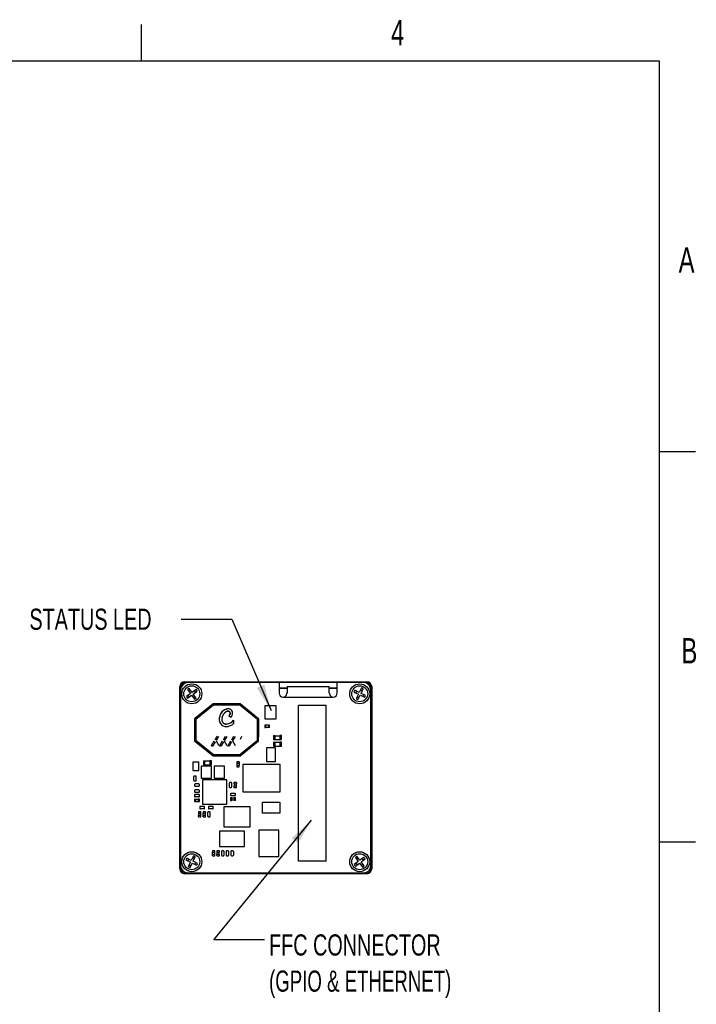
# Paper-space layout 'Layout1' of a CAD drawing. Extents: x 5 to 274, y 4 to 211.
# Tile 8 of 8: x 189 to 274, y 88 to 211. Entities that reach past the tile are written whole.
import ezdxf
from ezdxf.enums import TextEntityAlignment as Align

# ---------------------------------------------------------------- set-up
doc = ezdxf.new("R2010")
doc.units = 0
doc.layers.get('0').update_dxf_attribs({"linetype": 'CONTINUOUS'})
doc.layers.add('DIMENSIONS', color=8, linetype='CONTINUOUS')
doc.layers.add('FORMAT', color=7, linetype='CONTINUOUS')

# ---------------------------------------------------------------- blocks, each defined once
blk = doc.blocks.new('SW_NOTE_0_20')
at = {"layer": 'DIMENSIONS', "color": 0, "flags": 128}
blk.add_lwpolyline([(-11.24, 11.42), (-4.89, 11.42), (0, 0)], dxfattribs=at)
at = {"layer": 'DIMENSIONS', "color": 0}
blk.add_solid([(0, 0), (-0.83, 3.24), (-1.77, 2.84)], dxfattribs=at)
at = {"layer": 'DIMENSIONS', "color": 0, "width": 0.7}
blk.add_text('STATUS LED', height=2.646, dxfattribs=at).set_placement((-30.22, 9.31), align=Align.BOTTOM_LEFT)
blk = doc.blocks.new('SW_NOTE_0_21')
at = {"layer": 'DIMENSIONS', "color": 0, "flags": 128}
blk.add_lwpolyline([(-5.87, -14.98), (-12.22, -14.98), (0, 0)], dxfattribs=at)
at = {"layer": 'DIMENSIONS', "color": 0}
blk.add_solid([(0, 0), (-2.48, -2.24), (-1.69, -2.88)], dxfattribs=at)
for s, width, p in [('FFC CONNECTOR', 0.7, (-5.31, -17.73)), ('(GPIO & ETHERNET)', 0.658824, (-5.31, -22.25))]:
    blk.add_text(s, height=2.6458, dxfattribs=dict(at, width=width)).set_placement(p, align=Align.BOTTOM_LEFT)

psp = doc.layouts.get("Layout1")

# ---------------------------------------------------------------- linework, layer by layer
at = {"color": 7, "linetype": 'CONTINUOUS'}
for p, q in [((209.241, 104.613), (209.241, 127.413)), ((209.341, 127.413), (209.341, 127.013)), ((209.341, 127.013), (209.341, 105.013)), ((209.841, 128.013), (213.741, 128.013)), ((210.241, 127.913), (209.841, 127.913)), ((210.399, 127.192), (210.197, 127.045)), ((210.197, 127.045), (210.566, 126.54)), ((221.666, 127.913), (210.241, 127.913)), ((210.547, 126.991), (210.345, 126.843)), ((210.768, 126.688), (210.399, 127.192)), ((211.272, 127.057), (210.768, 126.688)), ((211.218, 126.707), (211.071, 126.909)), ((211.42, 126.855), (211.272, 127.057)), ((213.741, 127.913), (213.741, 128.013)), ((213.741, 128.013), (213.841, 127.913)), ((213.741, 128.013), (229.941, 128.013)), ((228.923, 127.913), (221.666, 127.913)), ((221.666, 127.913), (221.666, 126.613)), ((221.666, 127.281), (222.663, 127.281)), ((222.663, 127.18), (221.666, 127.18)), ((222.663, 127.41), (222.663, 126.64)), ((222.663, 127.41), (227.923, 127.41)), ((227.923, 126.64), (227.923, 127.41)), ((227.923, 127.281), (228.923, 127.281)), ((228.923, 127.18), (227.923, 127.18)), ((228.923, 126.613), (228.923, 127.913)), ((232.241, 127.913), (228.923, 127.913)), ((229.841, 127.913), (229.941, 128.013)), ((229.941, 128.013), (229.941, 127.913)), ((229.941, 128.013), (232.641, 128.013)), ((231.12, 126.952), (231.011, 126.727)), ((231.682, 126.68), (231.12, 126.952)), ((231.954, 127.243), (231.682, 126.68)), ((232.071, 126.909), (231.845, 127.018)), ((231.908, 126.571), (232.179, 127.134)), ((232.179, 127.134), (231.954, 127.243)), ((232.641, 127.913), (232.241, 127.913)), ((233.141, 127.013), (233.141, 127.413)), ((233.141, 105.013), (233.141, 127.013)), ((233.241, 127.413), (233.241, 104.613)), ((210.566, 126.54), (210.061, 126.172)), ((210.061, 126.172), (210.209, 125.97)), ((210.209, 125.97), (210.714, 126.339)), ((210.263, 126.319), (210.411, 126.117)), ((210.714, 126.339), (211.082, 125.834)), ((210.915, 126.486), (211.42, 126.855)), ((211.284, 125.981), (210.915, 126.486)), ((210.935, 126.036), (211.137, 126.183)), ((211.082, 125.834), (211.284, 125.981)), ((222.166, 126.113), (222.163, 126.113)), ((222.166, 126.113), (228.423, 126.113)), ((231.011, 126.727), (231.574, 126.455)), ((231.345, 126.843), (231.236, 126.618)), ((231.574, 126.455), (231.302, 125.892)), ((231.302, 125.892), (231.527, 125.783)), ((231.411, 126.117), (231.636, 126.009)), ((231.527, 125.783), (231.799, 126.346)), ((231.799, 126.346), (232.362, 126.075)), ((232.47, 126.3), (231.908, 126.571)), ((232.137, 126.183), (232.245, 126.408)), ((232.362, 126.075), (232.47, 126.3)), ((213.395, 125.253), (211.091, 123.387)), ((213.448, 125.103), (211.241, 123.315)), ((216.786, 125.253), (213.395, 125.253)), ((216.733, 125.103), (213.448, 125.103)), ((218.941, 123.315), (216.733, 125.103)), ((219.091, 123.387), (216.786, 125.253)), ((216.786, 125.253), (216.786, 125.253)), ((216.786, 125.253), (219.091, 123.387)), ((221.291, 125.001), (219.891, 125.001)), ((219.891, 125.001), (219.891, 123.4)), ((221.291, 123.4), (221.291, 125.001)), ((227.566, 125.063), (224.066, 125.063)), ((224.066, 105.563), (224.066, 125.063)), ((227.566, 105.563), (227.566, 125.063)), ((211.091, 123.387), (211.091, 120.64)), ((211.241, 123.315), (211.241, 120.711)), ((215.616, 123.565), (215.369, 123.756)), ((215.972, 123.2), (215.972, 122.798)), ((218.941, 120.711), (218.941, 123.315)), ((219.091, 120.64), (219.091, 123.387)), ((219.091, 123.387), (219.091, 123.387)), ((219.091, 123.387), (219.091, 122.898)), ((219.891, 123.4), (221.291, 123.4)), ((215.091, 122.714), (214.94, 122.734)), ((215.114, 122.417), (215.288, 122.442)), ((219.091, 122.898), (219.091, 122.898)), ((219.091, 122.898), (219.091, 121.128)), ((219.866, 122.578), (219.866, 122.298)), ((219.866, 122.578), (219.876, 122.578)), ((219.866, 122.298), (219.876, 122.298)), ((220.016, 122.588), (219.876, 122.588)), ((219.876, 122.288), (220.016, 122.288)), ((220.016, 122.578), (220.016, 122.588)), ((220.016, 122.298), (220.016, 122.578)), ((220.316, 122.578), (220.016, 122.578)), ((220.016, 122.288), (220.016, 122.298)), ((220.316, 122.298), (220.016, 122.298)), ((220.316, 122.588), (220.316, 122.578)), ((220.456, 122.588), (220.316, 122.588)), ((220.316, 122.578), (220.316, 122.298)), ((220.316, 122.298), (220.316, 122.288)), ((220.456, 122.288), (220.316, 122.288)), ((220.466, 122.578), (220.456, 122.578)), ((220.466, 122.298), (220.456, 122.298)), ((220.466, 122.298), (220.466, 122.578)), ((211.241, 120.711), (213.448, 118.923)), ((213.668, 120.737), (213.936, 121.201)), ((214.099, 121.165), (213.773, 120.619)), ((214.698, 120.737), (214.965, 121.201)), ((215.128, 121.165), (214.802, 120.619)), ((215.727, 120.737), (215.995, 121.201)), ((216.157, 121.165), (215.832, 120.619)), ((216.733, 118.923), (218.941, 120.711)), ((216.839, 120.839), (217.013, 121.197)), ((219.091, 121.128), (219.091, 121.128)), ((219.091, 120.64), (219.091, 121.128)), ((220.966, 121.278), (220.966, 120.798)), ((220.966, 121.278), (220.976, 121.278)), ((220.966, 120.798), (220.976, 120.798)), ((220.976, 121.288), (221.166, 121.288)), ((220.976, 120.788), (221.166, 120.788)), ((221.166, 121.278), (221.166, 121.288)), ((221.166, 120.798), (221.166, 121.278)), ((221.166, 121.278), (221.766, 121.278)), ((221.166, 120.788), (221.166, 120.798)), ((221.166, 120.798), (221.766, 120.798)), ((221.766, 121.288), (221.766, 121.278)), ((221.956, 121.288), (221.766, 121.288)), ((221.766, 121.278), (221.766, 120.798)), ((221.766, 120.798), (221.766, 120.788)), ((221.766, 120.788), (221.956, 120.788)), ((221.966, 121.278), (221.956, 121.278)), ((221.966, 120.798), (221.956, 120.798)), ((221.966, 120.798), (221.966, 121.278)), ((211.091, 120.64), (213.395, 118.773)), ((213.211, 120.046), (213.553, 120.615)), ((213.659, 120.503), (213.377, 120.01)), ((213.773, 120.619), (214.112, 120.046)), ((214.24, 120.046), (214.582, 120.615)), ((214.689, 120.503), (214.407, 120.01)), ((214.802, 120.619), (215.142, 120.046)), ((215.27, 120.046), (215.612, 120.615)), ((215.718, 120.503), (215.436, 120.01)), ((215.832, 120.619), (216.171, 120.046)), ((216.786, 118.773), (219.091, 120.64)), ((219.091, 120.64), (216.786, 118.773)), ((219.091, 120.64), (219.091, 120.64)), ((220.091, 119.738), (220.091, 118.038)), ((221.191, 119.738), (220.091, 119.738)), ((220.966, 120.453), (220.966, 119.973)), ((220.966, 120.453), (220.976, 120.453)), ((220.966, 119.973), (220.976, 119.973)), ((220.976, 120.463), (221.166, 120.463)), ((220.976, 119.963), (221.166, 119.963)), ((221.166, 120.453), (221.166, 120.463)), ((221.166, 119.973), (221.166, 120.453)), ((221.166, 120.453), (221.766, 120.453)), ((221.166, 119.963), (221.166, 119.973)), ((221.166, 119.973), (221.766, 119.973)), ((221.191, 118.038), (221.191, 119.738)), ((221.766, 120.463), (221.766, 120.453)), ((221.956, 120.463), (221.766, 120.463)), ((221.766, 120.453), (221.766, 119.973)), ((221.766, 119.973), (221.766, 119.963)), ((221.766, 119.963), (221.956, 119.963)), ((221.966, 120.453), (221.956, 120.453)), ((221.966, 119.973), (221.956, 119.973)), ((221.966, 119.973), (221.966, 120.453)), ((213.395, 118.773), (216.786, 118.773)), ((213.448, 118.923), (216.733, 118.923)), ((216.786, 118.773), (216.786, 118.773)), ((210.928, 116.926), (210.928, 118.001)), ((210.928, 118.001), (211.603, 118.001)), ((211.603, 116.926), (211.603, 118.001)), ((213.216, 117.463), (211.916, 117.463)), ((211.916, 117.463), (211.916, 115.963)), ((212.191, 118.128), (212.191, 117.648)), ((212.191, 118.128), (212.201, 118.128)), ((212.191, 117.648), (212.201, 117.648)), ((212.201, 118.138), (212.391, 118.138)), ((212.201, 117.638), (212.391, 117.638)), ((212.391, 118.128), (212.391, 118.138)), ((212.391, 117.648), (212.391, 118.128)), ((212.391, 118.128), (212.991, 118.128)), ((212.391, 117.638), (212.391, 117.648)), ((212.391, 117.648), (212.991, 117.648)), ((212.991, 118.138), (212.991, 118.128)), ((213.181, 118.138), (212.991, 118.138)), ((212.991, 118.128), (212.991, 117.648)), ((212.991, 117.648), (212.991, 117.638)), ((212.991, 117.638), (213.181, 117.638)), ((213.191, 118.128), (213.181, 118.128)), ((213.191, 117.648), (213.181, 117.648)), ((213.191, 117.648), (213.191, 118.128)), ((213.216, 115.963), (213.216, 117.463)), ((213.541, 117.463), (213.541, 115.963)), ((214.841, 117.463), (213.541, 117.463)), ((214.841, 115.963), (214.841, 117.463)), ((216.366, 117.975), (216.366, 117.835)), ((216.366, 117.835), (216.376, 117.835)), ((216.366, 117.535), (216.366, 117.395)), ((216.376, 117.535), (216.366, 117.535)), ((216.656, 117.985), (216.376, 117.985)), ((216.376, 117.985), (216.376, 117.975)), ((216.376, 117.835), (216.656, 117.835)), ((216.376, 117.835), (216.376, 117.535)), ((216.656, 117.535), (216.376, 117.535)), ((216.376, 117.385), (216.376, 117.395)), ((216.376, 117.385), (216.656, 117.385)), ((216.656, 117.985), (216.656, 117.975)), ((216.656, 117.835), (216.666, 117.835)), ((216.656, 117.835), (216.656, 117.535)), ((216.666, 117.535), (216.656, 117.535)), ((216.656, 117.385), (216.656, 117.395)), ((216.666, 117.975), (216.666, 117.835)), ((216.666, 117.395), (216.666, 117.535)), ((217.106, 117.668), (217.106, 114.268)), ((221.806, 117.668), (217.106, 117.668)), ((220.091, 118.038), (221.191, 118.038)), ((221.806, 114.268), (221.806, 117.668)), ((210.928, 116.926), (211.603, 116.926)), ((210.991, 115.663), (210.991, 116.163)), ((211.241, 116.213), (211.041, 116.213)), ((211.291, 115.663), (211.291, 116.163)), ((211.916, 115.963), (213.216, 115.963)), ((213.541, 115.963), (214.841, 115.963)), ((211.041, 115.613), (211.241, 115.613)), ((211.091, 115.188), (211.091, 114.988)), ((211.641, 115.238), (211.141, 115.238)), ((211.641, 114.938), (211.141, 114.938)), ((211.691, 114.988), (211.691, 115.188)), ((212.091, 115.748), (212.091, 112.698)), ((215.141, 115.748), (212.091, 115.748)), ((215.141, 112.698), (215.141, 115.748)), ((215.441, 114.853), (215.441, 115.353)), ((215.691, 115.403), (215.491, 115.403)), ((215.491, 114.803), (215.691, 114.803)), ((215.741, 114.853), (215.741, 115.353)), ((216.016, 115.393), (216.016, 115.253)), ((216.016, 115.253), (216.026, 115.253)), ((216.016, 114.953), (216.016, 114.813)), ((216.026, 114.953), (216.016, 114.953)), ((216.306, 115.403), (216.026, 115.403)), ((216.026, 115.403), (216.026, 115.393)), ((216.026, 115.253), (216.306, 115.253)), ((216.026, 115.253), (216.026, 114.953)), ((216.306, 114.953), (216.026, 114.953)), ((216.026, 114.803), (216.026, 114.813)), ((216.026, 114.803), (216.306, 114.803)), ((216.306, 115.403), (216.306, 115.393)), ((216.306, 115.253), (216.316, 115.253)), ((216.306, 115.253), (216.306, 114.953)), ((216.316, 114.953), (216.306, 114.953)), ((216.306, 114.803), (216.306, 114.813)), ((216.316, 115.393), (216.316, 115.253)), ((216.316, 114.813), (216.316, 114.953)), ((211.091, 114.438), (211.091, 114.238)), ((211.091, 113.863), (211.091, 113.663)), ((211.091, 113.328), (211.091, 113.048)), ((211.091, 113.328), (211.101, 113.328)), ((211.101, 113.338), (211.241, 113.338)), ((211.641, 114.488), (211.141, 114.488)), ((211.641, 114.188), (211.141, 114.188)), ((211.641, 113.913), (211.141, 113.913)), ((211.641, 113.613), (211.141, 113.613)), ((211.241, 113.328), (211.241, 113.338)), ((211.241, 113.048), (211.241, 113.328)), ((211.241, 113.328), (211.541, 113.328)), ((211.541, 113.338), (211.541, 113.328)), ((211.681, 113.338), (211.541, 113.338)), ((211.541, 113.328), (211.541, 113.048)), ((211.691, 113.328), (211.681, 113.328)), ((211.691, 114.238), (211.691, 114.438)), ((211.691, 113.663), (211.691, 113.863)), ((211.691, 113.048), (211.691, 113.328)), ((215.591, 114.013), (215.591, 113.813)), ((215.591, 113.478), (215.591, 113.198)), ((215.591, 113.478), (215.601, 113.478)), ((215.741, 113.488), (215.601, 113.488)), ((216.141, 114.063), (215.641, 114.063)), ((216.141, 113.763), (215.641, 113.763)), ((215.741, 113.478), (215.741, 113.488)), ((215.741, 113.198), (215.741, 113.478)), ((216.041, 113.478), (215.741, 113.478)), ((216.041, 113.488), (216.041, 113.478)), ((216.181, 113.488), (216.041, 113.488)), ((216.041, 113.478), (216.041, 113.198)), ((216.191, 113.478), (216.181, 113.478)), ((216.191, 113.813), (216.191, 114.013)), ((216.191, 113.198), (216.191, 113.478)), ((217.106, 114.268), (221.806, 114.268)), ((211.091, 113.048), (211.101, 113.048)), ((211.101, 113.038), (211.241, 113.038)), ((211.241, 113.038), (211.241, 113.048)), ((211.241, 113.048), (211.541, 113.048)), ((211.541, 113.048), (211.541, 113.038)), ((211.541, 113.038), (211.681, 113.038)), ((211.691, 113.048), (211.681, 113.048)), ((211.741, 112.363), (211.741, 112.163)), ((212.291, 112.413), (211.791, 112.413)), ((212.291, 112.113), (211.791, 112.113)), ((212.091, 112.698), (215.141, 112.698)), ((212.341, 112.163), (212.341, 112.363)), ((212.816, 112.363), (212.816, 112.163)), ((213.366, 112.413), (212.866, 112.413)), ((213.366, 112.113), (212.866, 112.113)), ((213.416, 112.163), (213.416, 112.363)), ((214.751, 112.363), (214.751, 109.863)), ((218.031, 112.363), (214.751, 112.363)), ((215.591, 113.198), (215.601, 113.198)), ((215.601, 113.188), (215.741, 113.188)), ((215.741, 113.188), (215.741, 113.198)), ((216.041, 113.198), (215.741, 113.198)), ((216.041, 113.198), (216.041, 113.188)), ((216.181, 113.188), (216.041, 113.188)), ((216.191, 113.198), (216.181, 113.198)), ((218.031, 109.863), (218.031, 112.363)), ((219.566, 111.563), (219.566, 112.963)), ((219.566, 112.963), (221.766, 112.963)), ((221.766, 112.963), (221.766, 111.563)), ((211.591, 111.728), (211.591, 111.588)), ((211.591, 111.588), (211.601, 111.588)), ((211.591, 111.148), (211.591, 111.288)), ((211.601, 111.288), (211.591, 111.288)), ((211.601, 111.738), (211.601, 111.728)), ((211.881, 111.738), (211.601, 111.738)), ((211.601, 111.588), (211.881, 111.588)), ((211.601, 111.288), (211.601, 111.588)), ((211.881, 111.288), (211.601, 111.288)), ((211.601, 111.138), (211.601, 111.148)), ((211.601, 111.138), (211.881, 111.138)), ((211.881, 111.738), (211.881, 111.728)), ((211.881, 111.588), (211.891, 111.588)), ((211.881, 111.288), (211.881, 111.588)), ((211.891, 111.288), (211.881, 111.288)), ((211.881, 111.138), (211.881, 111.148)), ((211.891, 111.588), (211.891, 111.728)), ((211.891, 111.148), (211.891, 111.288)), ((212.166, 111.728), (212.166, 111.588)), ((212.166, 111.588), (212.176, 111.588)), ((212.166, 111.148), (212.166, 111.288)), ((212.176, 111.288), (212.166, 111.288)), ((212.176, 111.738), (212.176, 111.728)), ((212.456, 111.738), (212.176, 111.738)), ((212.176, 111.588), (212.456, 111.588)), ((212.176, 111.288), (212.176, 111.588)), ((212.456, 111.288), (212.176, 111.288)), ((212.176, 111.138), (212.176, 111.148)), ((212.176, 111.138), (212.456, 111.138)), ((212.456, 111.738), (212.456, 111.728)), ((212.456, 111.588), (212.466, 111.588)), ((212.456, 111.288), (212.456, 111.588)), ((212.466, 111.288), (212.456, 111.288)), ((212.456, 111.138), (212.456, 111.148)), ((212.466, 111.588), (212.466, 111.728)), ((212.466, 111.148), (212.466, 111.288)), ((212.741, 111.188), (212.741, 111.688)), ((212.991, 111.738), (212.791, 111.738)), ((212.791, 111.138), (212.991, 111.138)), ((213.041, 111.188), (213.041, 111.688)), ((221.766, 111.563), (219.566, 111.563)), ((214.751, 109.863), (218.031, 109.863)), ((214.216, 109.313), (214.216, 107.413)), ((217.316, 109.313), (214.216, 109.313)), ((217.316, 107.413), (217.316, 109.313)), ((219.116, 109.449), (219.116, 106.169)), ((221.616, 109.449), (219.116, 109.449)), ((221.616, 106.169), (221.616, 109.449)), ((214.216, 107.413), (217.316, 107.413)), ((210.12, 105.952), (210.011, 105.727)), ((210.682, 105.68), (210.12, 105.952)), ((210.954, 106.243), (210.682, 105.68)), ((211.071, 105.909), (210.845, 106.018)), ((210.908, 105.571), (211.179, 106.134)), ((211.179, 106.134), (210.954, 106.243)), ((213.316, 106.853), (213.316, 106.713)), ((213.316, 106.713), (213.326, 106.713)), ((213.316, 106.273), (213.316, 106.413)), ((213.326, 106.413), (213.316, 106.413)), ((213.326, 106.863), (213.326, 106.853)), ((213.606, 106.863), (213.326, 106.863)), ((213.326, 106.713), (213.606, 106.713)), ((213.326, 106.413), (213.326, 106.713)), ((213.606, 106.413), (213.326, 106.413)), ((213.326, 106.263), (213.326, 106.273)), ((213.326, 106.263), (213.606, 106.263)), ((213.606, 106.863), (213.606, 106.853)), ((213.606, 106.713), (213.616, 106.713)), ((213.606, 106.413), (213.606, 106.713)), ((213.616, 106.413), (213.606, 106.413)), ((213.606, 106.263), (213.606, 106.273)), ((213.616, 106.713), (213.616, 106.853)), ((213.616, 106.273), (213.616, 106.413)), ((213.891, 106.853), (213.891, 106.713)), ((213.891, 106.713), (213.901, 106.713)), ((213.891, 106.273), (213.891, 106.413)), ((213.901, 106.413), (213.891, 106.413)), ((213.901, 106.863), (213.901, 106.853)), ((214.181, 106.863), (213.901, 106.863)), ((213.901, 106.713), (214.181, 106.713)), ((213.901, 106.413), (213.901, 106.713)), ((214.181, 106.413), (213.901, 106.413)), ((213.901, 106.263), (213.901, 106.273)), ((213.901, 106.263), (214.181, 106.263)), ((214.181, 106.863), (214.181, 106.853)), ((214.181, 106.713), (214.191, 106.713)), ((214.181, 106.413), (214.181, 106.713)), ((214.191, 106.413), (214.181, 106.413)), ((214.181, 106.263), (214.181, 106.273)), ((214.191, 106.713), (214.191, 106.853)), ((214.191, 106.273), (214.191, 106.413)), ((214.466, 106.813), (214.466, 106.313)), ((214.716, 106.863), (214.516, 106.863)), ((214.516, 106.263), (214.716, 106.263)), ((214.766, 106.813), (214.766, 106.313)), ((215.041, 106.813), (215.041, 106.313)), ((215.291, 106.863), (215.091, 106.863)), ((215.091, 106.263), (215.291, 106.263)), ((215.341, 106.813), (215.341, 106.313)), ((215.641, 106.813), (215.641, 106.313)), ((215.891, 106.863), (215.691, 106.863)), ((215.691, 106.263), (215.891, 106.263)), ((215.941, 106.813), (215.941, 106.313)), ((219.116, 106.169), (221.616, 106.169)), ((231.399, 106.192), (231.197, 106.045)), ((231.197, 106.045), (231.566, 105.54)), ((231.547, 105.991), (231.345, 105.843)), ((231.768, 105.688), (231.399, 106.192)), ((232.272, 106.057), (231.768, 105.688)), ((232.42, 105.855), (232.272, 106.057)), ((209.341, 105.013), (209.341, 104.613)), ((210.011, 105.727), (210.574, 105.455)), ((210.345, 105.843), (210.236, 105.618)), ((210.574, 105.455), (210.302, 104.892)), ((210.302, 104.892), (210.527, 104.783)), ((210.411, 105.117), (210.636, 105.009)), ((210.527, 104.783), (210.799, 105.346)), ((210.799, 105.346), (211.362, 105.075)), ((211.47, 105.3), (210.908, 105.571)), ((211.137, 105.183), (211.245, 105.408)), ((211.362, 105.075), (211.47, 105.3)), ((227.566, 105.563), (224.066, 105.563)), ((231.566, 105.54), (231.061, 105.172)), ((231.061, 105.172), (231.209, 104.97)), ((231.209, 104.97), (231.714, 105.339)), ((231.263, 105.319), (231.411, 105.117)), ((231.714, 105.339), (232.082, 104.834)), ((231.915, 105.486), (232.42, 105.855)), ((232.284, 104.981), (231.915, 105.486)), ((231.935, 105.036), (232.137, 105.183)), ((232.218, 105.707), (232.071, 105.909)), ((232.082, 104.834), (232.284, 104.981)), ((233.141, 104.613), (233.141, 105.013)), ((209.841, 104.113), (210.241, 104.113)), ((232.641, 104.013), (209.841, 104.013)), ((210.241, 104.113), (232.241, 104.113)), ((232.241, 104.113), (232.641, 104.113))]:
    psp.add_line(p, q, dxfattribs=at)
at = {"color": 7, "linetype": 'CONTINUOUS', "flags": 128}
for points in [[(214.57, 123.706), (214.569, 123.704), (214.566, 123.697), (214.555, 123.667), (214.544, 123.637), (214.539, 123.622), (214.53, 123.591), (214.526, 123.576), (214.518, 123.545), (214.515, 123.529), (214.511, 123.513), (214.505, 123.482), (214.503, 123.466), (214.501, 123.45), (214.497, 123.418), (214.495, 123.402), (214.494, 123.387), (214.493, 123.371), (214.492, 123.339), (214.492, 123.323), (214.493, 123.307), (214.494, 123.275), (214.495, 123.259), (214.497, 123.243), (214.499, 123.227), (214.501, 123.211), (214.506, 123.179), (214.509, 123.164), (214.513, 123.148), (214.517, 123.133), (214.521, 123.117), (214.531, 123.087), (214.537, 123.072), (214.543, 123.057), (214.549, 123.042), (214.555, 123.028), (214.562, 123.013), (214.57, 122.999), (214.586, 122.971), (214.595, 122.958), (214.604, 122.945), (214.613, 122.932), (214.623, 122.919), (214.633, 122.907), (214.644, 122.895), (214.655, 122.883), (214.678, 122.861), (214.69, 122.85), (214.702, 122.84), (214.715, 122.83), (214.728, 122.821), (214.741, 122.812), (214.768, 122.795), (214.782, 122.787), (214.796, 122.78), (214.811, 122.773), (214.825, 122.766), (214.855, 122.755), (214.87, 122.749), (214.885, 122.744), (214.916, 122.736), (214.932, 122.732), (214.947, 122.729), (214.979, 122.723), (214.995, 122.721), (215.027, 122.717), (215.043, 122.716), (215.091, 122.714)], [(215.396, 124.327), (215.394, 124.328), (215.387, 124.331), (215.372, 124.337), (215.357, 124.341), (215.341, 124.345), (215.325, 124.348), (215.317, 124.349), (215.302, 124.35), (215.286, 124.351), (215.278, 124.351), (215.262, 124.35), (215.246, 124.349), (215.238, 124.348), (215.222, 124.345), (215.206, 124.342), (215.191, 124.338), (215.175, 124.334), (215.168, 124.332), (215.152, 124.327), (215.137, 124.321), (215.123, 124.315), (215.108, 124.309), (215.093, 124.302), (215.079, 124.294), (215.065, 124.287), (215.051, 124.279), (215.037, 124.271), (215.024, 124.263), (215.01, 124.254), (214.997, 124.245), (214.984, 124.236), (214.971, 124.226), (214.958, 124.217), (214.946, 124.207), (214.933, 124.197), (214.909, 124.176), (214.897, 124.165), (214.885, 124.155), (214.873, 124.144), (214.862, 124.133), (214.85, 124.121), (214.839, 124.11), (214.817, 124.087), (214.806, 124.075), (214.795, 124.063), (214.785, 124.051), (214.775, 124.039), (214.764, 124.027), (214.744, 124.002), (214.734, 123.989), (214.725, 123.976), (214.715, 123.963), (214.706, 123.95), (214.697, 123.937), (214.679, 123.911), (214.67, 123.897), (214.662, 123.884), (214.653, 123.87), (214.645, 123.857), (214.637, 123.843), (214.621, 123.815), (214.614, 123.801), (214.606, 123.786), (214.599, 123.772), (214.592, 123.758), (214.586, 123.743), (214.57, 123.706)], [(215.188, 124.335), (215.291, 124.351), (215.396, 124.327)], [(215.369, 123.756), (215.37, 123.758), (215.376, 123.763), (215.388, 123.774), (215.399, 123.785), (215.405, 123.791), (215.41, 123.797), (215.421, 123.809), (215.426, 123.815), (215.436, 123.828), (215.441, 123.834), (215.446, 123.84), (215.455, 123.853), (215.46, 123.86), (215.468, 123.873), (215.472, 123.88), (215.476, 123.887), (215.484, 123.901), (215.488, 123.908), (215.492, 123.915), (215.498, 123.93), (215.502, 123.937), (215.505, 123.944), (215.511, 123.959), (215.514, 123.967), (215.516, 123.974), (215.521, 123.99), (215.523, 123.997), (215.525, 124.005), (215.529, 124.021), (215.531, 124.028), (215.532, 124.036), (215.533, 124.044), (215.536, 124.06), (215.536, 124.068), (215.537, 124.076), (215.537, 124.084), (215.538, 124.092), (215.538, 124.108), (215.537, 124.116), (215.537, 124.124), (215.536, 124.132), (215.535, 124.14), (215.534, 124.148), (215.532, 124.156), (215.529, 124.171), (215.527, 124.179), (215.524, 124.187), (215.522, 124.194), (215.519, 124.202), (215.516, 124.209), (215.512, 124.216), (215.509, 124.223), (215.501, 124.237), (215.496, 124.244), (215.492, 124.251), (215.487, 124.257), (215.482, 124.263), (215.477, 124.269), (215.471, 124.275), (215.46, 124.286), (215.454, 124.291), (215.447, 124.296), (215.441, 124.301), (215.434, 124.306), (215.421, 124.314), (215.414, 124.318), (215.396, 124.327)], [(215.396, 124.327), (215.463, 124.283), (215.51, 124.221), (215.533, 124.151), (215.537, 124.07), (215.521, 123.988), (215.486, 123.905), (215.369, 123.756)], [(213.277, 119.98), (213.209, 119.987), (213.202, 119.991), (213.199, 119.994), (213.197, 119.997), (213.195, 120.005), (213.196, 120.015), (213.211, 120.046)], [(213.196, 120.01), (213.195, 120.006), (213.195, 120.002), (213.197, 119.998), (213.199, 119.995), (213.201, 119.992), (213.209, 119.987), (213.232, 119.982)], [(213.377, 120.01), (213.368, 119.997), (213.359, 119.99), (213.332, 119.983), (213.277, 119.98)], [(214.24, 120.046), (214.226, 120.015), (214.224, 120.006), (214.225, 120.002), (214.226, 119.998), (214.228, 119.995), (214.231, 119.992), (214.239, 119.987), (214.261, 119.982)], [(214.306, 119.98), (214.239, 119.987), (214.231, 119.991), (214.228, 119.994), (214.226, 119.997), (214.225, 120.005), (214.226, 120.015), (214.24, 120.046)], [(214.407, 120.01), (214.398, 119.997), (214.388, 119.99), (214.361, 119.983), (214.306, 119.98)], [(215.335, 119.98), (215.268, 119.987), (215.26, 119.991), (215.258, 119.994), (215.256, 119.997), (215.254, 120.005), (215.255, 120.015), (215.27, 120.046)], [(215.254, 120.01), (215.254, 120.006), (215.254, 120.002), (215.255, 119.998), (215.257, 119.995), (215.26, 119.992), (215.268, 119.987), (215.291, 119.982)], [(215.436, 120.01), (215.427, 119.997), (215.418, 119.99), (215.391, 119.983), (215.335, 119.98)]]:
    psp.add_lwpolyline(points, dxfattribs=at)
at = {"color": 7, "linetype": 'CONTINUOUS'}
for centre, radius in [((210.741, 126.513), 1.25), ((210.741, 126.513), 1), ((231.741, 126.513), 1.25), ((231.741, 126.513), 1), ((210.741, 105.513), 1.25), ((210.741, 105.513), 1), ((231.741, 105.513), 1.25), ((231.741, 105.513), 1)]:
    psp.add_circle(centre, radius, dxfattribs=at)
for centre, radius, start, end in [((209.841, 127.413), 0.6, 90, 180), ((209.841, 127.413), 0.5, 90, 180), ((210.241, 127.013), 0.9, 90, 180), ((232.241, 127.013), 0.9, 360, 90), ((232.641, 127.413), 0.6, 0, 90), ((232.641, 127.413), 0.5, 0, 90), ((222.166, 126.613), 0.5, 180, 270), ((222.163, 126.613), 0.5, 270, 306.31707), ((221.932, 126.724), 0.735, 315.75374, 353.486), ((228.683, 126.738), 0.767, 187.31631, 223.44395), ((228.423, 126.613), 0.5, 233.68293, 270), ((228.423, 126.613), 0.5, 270, 360), ((215.379, 123.449), 1.178, 87.29833, 167.55027), ((215.387, 123.435), 1.189, 85.72947, 166.96713), ((215.301, 124.121), 0.529, 8.48127, 70.65758), ((215.073, 123.336), 0.92, 156.51475, 272.51848), ((215.075, 123.337), 0.921, 156.60739, 272.42584), ((214.804, 124.277), 1.589, 280.37699, 317.30493), ((214.803, 124.28), 1.592, 280.41259, 317.26933), ((215.138, 124.073), 0.698, 313.23947, 10.37632), ((214.96, 123.921), 1.512, 275.83992, 312.03229), ((219.876, 122.578), 0.01, 90, 180), ((219.876, 122.298), 0.01, 180, 270), ((220.456, 122.578), 0.01, 0, 90), ((220.456, 122.298), 0.01, 270, 0), ((220.976, 121.278), 0.01, 90, 180), ((220.976, 120.798), 0.01, 180, 270), ((221.956, 121.278), 0.01, 0, 90), ((221.956, 120.798), 0.01, 270, 0), ((220.976, 120.453), 0.01, 90, 180), ((220.976, 119.973), 0.01, 180, 270), ((221.956, 120.453), 0.01, 0, 90), ((221.956, 119.973), 0.01, 270, 0), ((212.201, 118.128), 0.01, 90, 180), ((212.201, 117.648), 0.01, 180, 270), ((213.181, 118.128), 0.01, 0, 90), ((213.181, 117.648), 0.01, 270, 0), ((216.376, 117.975), 0.01, 90.00001, 180.00001), ((216.376, 117.395), 0.01, 180.00001, 270.00001), ((216.656, 117.975), 0.01, 0.00001, 90.00001), ((216.656, 117.395), 0.01, 270.00001, 0.00001), ((211.041, 116.163), 0.05, 90.00001, 180.00001), ((211.041, 116.163), 0.05, 90.00001, 180.00001), ((211.241, 116.163), 0.05, 0.00001, 90.00001), ((211.041, 115.663), 0.05, 180.00001, 270.00001), ((211.041, 115.663), 0.05, 180.00001, 270.00001), ((211.141, 115.188), 0.05, 90, 180), ((211.141, 114.988), 0.05, 180, 270), ((211.141, 114.988), 0.05, 180, 270), ((211.241, 115.663), 0.05, 270.00001, 0.00001), ((211.641, 115.188), 0.05, 0, 90), ((211.641, 114.988), 0.05, 270, 0), ((211.641, 114.988), 0.05, 270, 0), ((215.491, 115.353), 0.05, 90.00001, 180.00001), ((215.491, 115.353), 0.05, 90.00001, 180.00001), ((215.491, 114.853), 0.05, 180.00001, 270.00001), ((215.491, 114.853), 0.05, 180.00001, 270.00001), ((215.691, 115.353), 0.05, 0.00001, 90.00001), ((215.691, 114.853), 0.05, 270.00001, 0.00001), ((216.026, 115.393), 0.01, 90.00001, 180.00001), ((216.026, 114.813), 0.01, 180.00001, 270.00001), ((216.306, 115.393), 0.01, 0.00001, 90.00001), ((216.306, 114.813), 0.01, 270.00001, 0.00001), ((211.141, 114.438), 0.05, 90, 180), ((211.141, 114.238), 0.05, 180, 270), ((211.141, 114.238), 0.05, 180, 270), ((211.141, 113.863), 0.05, 90, 180), ((211.141, 113.663), 0.05, 180, 270), ((211.141, 113.663), 0.05, 180, 270), ((211.101, 113.328), 0.01, 90, 180), ((211.641, 114.438), 0.05, 0, 90), ((211.641, 114.238), 0.05, 270, 0), ((211.641, 114.238), 0.05, 270, 0), ((211.641, 113.863), 0.05, 0, 90), ((211.641, 113.663), 0.05, 270, 0), ((211.641, 113.663), 0.05, 270, 0), ((211.681, 113.328), 0.01, 0, 90), ((215.641, 114.013), 0.05, 90, 180), ((215.641, 113.813), 0.05, 180, 270), ((215.641, 113.813), 0.05, 180, 270), ((215.601, 113.478), 0.01, 90, 180), ((216.141, 114.013), 0.05, 0, 90), ((216.141, 113.813), 0.05, 270, 0), ((216.141, 113.813), 0.05, 270, 0), ((216.181, 113.478), 0.01, 0, 90), ((211.101, 113.048), 0.01, 180, 270), ((211.681, 113.048), 0.01, 270, 0), ((211.791, 112.363), 0.05, 90, 180), ((211.791, 112.163), 0.05, 180, 270), ((211.791, 112.163), 0.05, 180, 270), ((212.291, 112.363), 0.05, 0, 90), ((212.291, 112.163), 0.05, 270, 0), ((212.291, 112.163), 0.05, 270, 0), ((212.866, 112.363), 0.05, 90, 180), ((212.866, 112.163), 0.05, 180, 270), ((212.866, 112.163), 0.05, 180, 270), ((213.366, 112.363), 0.05, 0, 90), ((213.366, 112.163), 0.05, 270, 0), ((213.366, 112.163), 0.05, 270, 0), ((215.601, 113.198), 0.01, 180, 270), ((216.181, 113.198), 0.01, 270, 0), ((211.601, 111.728), 0.01, 90.00001, 180.00001), ((211.601, 111.148), 0.01, 180.00001, 270.00001), ((211.881, 111.728), 0.01, 0.00001, 90.00001), ((211.881, 111.148), 0.01, 270.00001, 0.00001), ((212.176, 111.728), 0.01, 90.00001, 180.00001), ((212.176, 111.148), 0.01, 180.00001, 270.00001), ((212.456, 111.728), 0.01, 0.00001, 90.00001), ((212.456, 111.148), 0.01, 270.00001, 0.00001), ((212.791, 111.688), 0.05, 90.00001, 180.00001), ((212.791, 111.688), 0.05, 90.00001, 180.00001), ((212.791, 111.188), 0.05, 180.00001, 270.00001), ((212.791, 111.188), 0.05, 180.00001, 270.00001), ((212.991, 111.688), 0.05, 0.00001, 90.00001), ((212.991, 111.188), 0.05, 270.00001, 0.00001), ((213.326, 106.853), 0.01, 90.00001, 180.00001), ((213.326, 106.273), 0.01, 180.00001, 270.00001), ((213.606, 106.853), 0.01, 0.00001, 90.00001), ((213.606, 106.273), 0.01, 270.00001, 0.00001), ((213.901, 106.853), 0.01, 90.00001, 180.00001), ((213.901, 106.273), 0.01, 180.00001, 270.00001), ((214.181, 106.853), 0.01, 0.00001, 90.00001), ((214.181, 106.273), 0.01, 270.00001, 0.00001), ((214.516, 106.813), 0.05, 90.00001, 180.00001), ((214.516, 106.313), 0.05, 180.00001, 270.00001), ((214.716, 106.813), 0.05, 0.00001, 90.00001), ((214.716, 106.813), 0.05, 0.00001, 90.00001), ((214.716, 106.313), 0.05, 270.00001, 0.00001), ((214.716, 106.313), 0.05, 270.00001, 0.00001), ((215.091, 106.813), 0.05, 90.00001, 180.00001), ((215.091, 106.313), 0.05, 180.00001, 270.00001), ((215.291, 106.813), 0.05, 0.00001, 90.00001), ((215.291, 106.813), 0.05, 0.00001, 90.00001), ((215.291, 106.313), 0.05, 270.00001, 0.00001), ((215.291, 106.313), 0.05, 270.00001, 0.00001), ((215.691, 106.813), 0.05, 90.00001, 180.00001), ((215.691, 106.313), 0.05, 180.00001, 270.00001), ((215.891, 106.813), 0.05, 0.00001, 90.00001), ((215.891, 106.813), 0.05, 0.00001, 90.00001), ((215.891, 106.313), 0.05, 270.00001, 0.00001), ((215.891, 106.313), 0.05, 270.00001, 0.00001), ((210.241, 105.013), 0.9, 180, 270), ((232.241, 105.013), 0.9, 270, 360), ((209.841, 104.613), 0.6, 180, 270), ((209.841, 104.613), 0.5, 180, 270), ((232.641, 104.613), 0.5, 270, 0), ((232.641, 104.613), 0.6, 270, 0)]:
    psp.add_arc(centre, radius, start, end, dxfattribs=at)
at = {"layer": 'FORMAT', "color": 7, "linetype": 'CONTINUOUS'}
for p, q in [((204.45, 205.7), (204.45, 210.225)), ((10.2, 205.7), (269.2, 205.7)), ((269.2, 205.7), (269.2, 10.2)), ((269.2, 156.825), (273.725, 156.825)), ((273.726, 107.95), (269.199, 107.95))]:
    psp.add_line(p, q, dxfattribs=at)

# ---------------------------------------------------------------- block references
at = {"layer": 'DIMENSIONS'}
for name, p in [('SW_NOTE_0_20', (220.649, 124.416)), ('SW_NOTE_0_21', (225.716, 110.709))]:
    psp.add_blockref(name, p, dxfattribs=at)

# ---------------------------------------------------------------- texts
at = {"layer": 'FORMAT', "width": 0.7}
for s, p in [('4', (235.652, 206.673)), ('A', (271.633, 178.236)), ('B', (271.986, 129.361))]:
    psp.add_text(s, height=3.175, dxfattribs=at).set_placement(p, align=Align.BOTTOM_LEFT)

doc.saveas('drawing.dxf')
